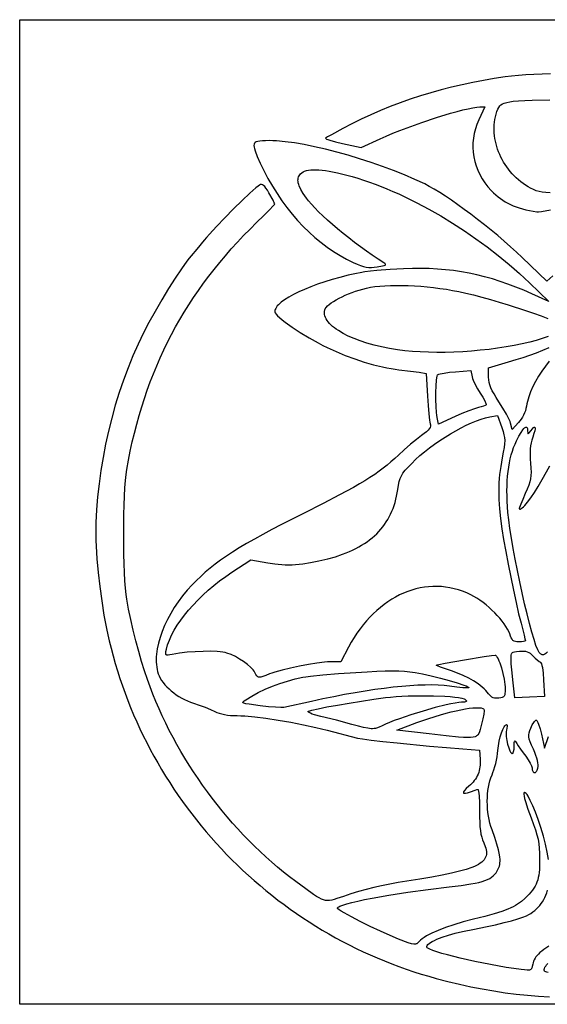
# Model space of a CAD drawing. Extents: x 66.56 to 74.56, y 58.57 to 65.61.
# Tile 1 of 4: x 66.56 to 70.33, y 58.57 to 65.61. Entities that reach past the tile are written whole.
import ezdxf

# ---------------------------------------------------------------- set-up
doc = ezdxf.new("R2010")
doc.units = 0

msp = doc.modelspace()

# ---------------------------------------------------------------- linework, layer by layer
for points in [[(66.5556, 62.0889), (66.5556, 65.6089), (70.5556, 65.6089), (74.5556, 65.6089), (74.5556, 62.0889), (74.5556, 58.5689), (70.5556, 58.5689), (66.5556, 58.5689), (66.5556, 62.0889)], [(69.5412, 62.7647), (69.5386, 62.7809), (69.5363, 62.7998), (69.5332, 62.8442), (69.5318, 62.8936), (69.532, 62.9439), (69.5338, 62.9912), (69.5371, 63.0311), (69.5392, 63.0471), (69.5417, 63.0597), (69.5445, 63.0685), (69.5476, 63.0729), (69.553, 63.0751), (69.5624, 63.0774), (69.5911, 63.0826), (69.6293, 63.0876), (69.6731, 63.0919), (69.7828, 63.1011), (69.792, 63.055), (69.7949, 63.0443), (69.7994, 63.0315), (69.8127, 63.0015), (69.8299, 62.9689), (69.8493, 62.9375), (69.8674, 62.909), (69.8813, 62.884), (69.8895, 62.8653), (69.8911, 62.8592), (69.8908, 62.8556), (69.8885, 62.8533), (69.8844, 62.8507), (69.8719, 62.8453), (69.855, 62.8399), (69.8356, 62.8353), (69.8234, 62.8322), (69.8074, 62.8272), (69.7666, 62.8124), (69.7186, 62.793), (69.6689, 62.771), (69.5509, 62.7165), (69.5412, 62.7647)], [(68.2375, 60.9409), (68.2319, 60.9499), (68.2248, 60.9594), (68.2163, 60.9691), (68.2065, 60.979), (68.1836, 60.9991), (68.1572, 61.0189), (68.1283, 61.0377), (68.098, 61.0547), (68.0672, 61.0693), (68.0371, 61.0807), (68.0241, 61.0841), (68.0082, 61.087), (67.9896, 61.0893), (67.9687, 61.091), (67.9211, 61.0928), (67.8678, 61.0925), (67.8112, 61.0901), (67.7539, 61.0857), (67.6983, 61.0793), (67.6468, 61.071), (67.6298, 61.0679), (67.6171, 61.0662), (67.6081, 61.0663), (67.605, 61.0672), (67.6026, 61.0686), (67.6009, 61.0706), (67.5999, 61.0734), (67.5996, 61.0811), (67.6014, 61.0922), (67.6047, 61.107), (67.6138, 61.1398), (67.6263, 61.1736), (67.642, 61.2082), (67.6607, 61.2434), (67.6824, 61.2791), (67.7068, 61.3151), (67.7338, 61.3513), (67.7634, 61.3875), (67.7953, 61.4236), (67.8294, 61.4593), (67.8657, 61.4945), (67.9039, 61.5292), (67.9439, 61.563), (67.9856, 61.5959), (68.0289, 61.6277), (68.0736, 61.6582), (68.2076, 61.7463), (68.3296, 61.7249), (68.3799, 61.7175), (68.4046, 61.7149), (68.4292, 61.7131), (68.4538, 61.712), (68.4785, 61.7118), (68.5035, 61.7123), (68.5288, 61.7136), (68.5546, 61.7157), (68.5809, 61.7186), (68.6359, 61.727), (68.6946, 61.7386), (68.7581, 61.7537), (68.8131, 61.7691), (68.8648, 61.7865), (68.8895, 61.7959), (68.9134, 61.8059), (68.9365, 61.8164), (68.9587, 61.8273), (68.9802, 61.8388), (69.0009, 61.8508), (69.0208, 61.8633), (69.0399, 61.8764), (69.0582, 61.8899), (69.0758, 61.904), (69.0925, 61.9186), (69.1085, 61.9338), (69.1237, 61.9494), (69.1381, 61.9656), (69.1517, 61.9824), (69.1646, 61.9996), (69.1767, 62.0175), (69.188, 62.0358), (69.1986, 62.0547), (69.2084, 62.0742), (69.2175, 62.0941), (69.2258, 62.1147), (69.2333, 62.1358), (69.2401, 62.1574), (69.2461, 62.1796), (69.2514, 62.2024), (69.2559, 62.2257), (69.2597, 62.2496), (69.2645, 62.2809), (69.2697, 62.3066), (69.2763, 62.3284), (69.285, 62.348), (69.2967, 62.367), (69.3123, 62.387), (69.3327, 62.4097), (69.3588, 62.4367), (69.3873, 62.4646), (69.4183, 62.4924), (69.4513, 62.52), (69.486, 62.5472), (69.5221, 62.5738), (69.5593, 62.5995), (69.5972, 62.6243), (69.6356, 62.6478), (69.674, 62.6699), (69.7121, 62.6904), (69.7496, 62.7091), (69.7862, 62.7259), (69.8215, 62.7404), (69.8553, 62.7525), (69.8871, 62.762), (69.9166, 62.7687), (69.9736, 62.7793), (70.003, 62.6928), (70.0122, 62.665), (70.0188, 62.6416), (70.0228, 62.6207), (70.0244, 62.5999), (70.0234, 62.5771), (70.02, 62.5502), (70.0142, 62.517), (70.006, 62.4753), (69.9952, 62.4154), (69.9875, 62.3568), (69.9848, 62.3277), (69.9828, 62.2984), (69.9815, 62.2688), (69.981, 62.2389), (69.9822, 62.1773), (69.9864, 62.1125), (69.9936, 62.0434), (70.0038, 61.9689), (70.016, 61.8927), (70.0311, 61.8072), (70.0482, 61.7158), (70.0668, 61.6221), (70.0861, 61.5296), (70.1053, 61.4416), (70.1239, 61.3616), (70.1411, 61.2932), (70.1626, 61.209), (70.1692, 61.1815), (70.1716, 61.1692), (70.1706, 61.1675), (70.1679, 61.166), (70.1579, 61.1633), (70.143, 61.1616), (70.1248, 61.1609), (70.1114, 61.1614), (70.1003, 61.163), (70.091, 61.1662), (70.0833, 61.1713), (70.0767, 61.1785), (70.0708, 61.1884), (70.0652, 61.2011), (70.0596, 61.217), (70.0529, 61.2339), (70.044, 61.2518), (70.0329, 61.2705), (70.0199, 61.2898), (70.0052, 61.3094), (69.9889, 61.3293), (69.9712, 61.3491), (69.9524, 61.3688), (69.9326, 61.3881), (69.912, 61.4069), (69.8908, 61.4249), (69.8692, 61.4419), (69.8473, 61.4578), (69.8254, 61.4724), (69.8037, 61.4854), (69.7823, 61.4967), (69.7526, 61.5104), (69.7227, 61.5223), (69.6925, 61.5324), (69.6623, 61.5407), (69.6319, 61.5473), (69.6015, 61.5521), (69.571, 61.5553), (69.5405, 61.5567), (69.5101, 61.5565), (69.4797, 61.5545), (69.4495, 61.551), (69.4194, 61.5458), (69.3895, 61.5389), (69.3598, 61.5305), (69.3304, 61.5205), (69.3013, 61.5089), (69.2726, 61.4958), (69.2442, 61.4811), (69.2163, 61.4649), (69.1888, 61.4471), (69.1617, 61.4279), (69.1353, 61.4072), (69.1093, 61.3851), (69.084, 61.3615), (69.0593, 61.3365), (69.0353, 61.3101), (69.012, 61.2822), (68.9895, 61.253), (68.9677, 61.2224), (68.9468, 61.1905), (68.9268, 61.1573), (68.9076, 61.1227), (68.8516, 61.0172), (68.7771, 61.017), (68.7579, 61.0164), (68.7352, 61.0147), (68.6816, 61.0084), (68.6204, 60.9988), (68.5556, 60.9868), (68.4913, 60.9732), (68.4315, 60.9588), (68.3803, 60.9444), (68.3592, 60.9375), (68.3416, 60.9308), (68.3154, 60.92), (68.2953, 60.9124), (68.2801, 60.9082), (68.274, 60.9073), (68.2687, 60.9074), (68.264, 60.9083), (68.2598, 60.9101), (68.2561, 60.9129), (68.2525, 60.9166), (68.2454, 60.9268), (68.2375, 60.9409)], [(69.9091, 60.7891), (69.8994, 60.8012), (69.8885, 60.8132), (69.8765, 60.8251), (69.8635, 60.8368), (69.8495, 60.8482), (69.8346, 60.8595), (69.8021, 60.8812), (69.7664, 60.9016), (69.7279, 60.9205), (69.6869, 60.9376), (69.6438, 60.9528), (69.6002, 60.9674), (69.5652, 60.9799), (69.5424, 60.9893), (69.5367, 60.9923), (69.5354, 60.994), (69.5407, 60.9958), (69.5539, 60.9987), (69.5993, 61.0076), (69.7365, 61.0316), (69.8779, 61.0546), (69.9287, 61.0621), (69.9547, 61.0649), (69.9571, 61.0644), (69.9596, 61.0631), (69.9649, 61.0578), (69.9706, 61.0495), (69.9765, 61.0384), (69.9825, 61.0249), (69.9886, 61.0095), (70.0003, 60.9739), (70.011, 60.9345), (70.0197, 60.8942), (70.0255, 60.8556), (70.027, 60.8379), (70.0276, 60.8217), (70.0273, 60.8047), (70.0261, 60.7913), (70.0238, 60.7809), (70.02, 60.7731), (70.0143, 60.7674), (70.0064, 60.7633), (69.9959, 60.7603), (69.9826, 60.7579), (69.9707, 60.7567), (69.96, 60.7568), (69.9503, 60.7582), (69.9413, 60.7612), (69.9329, 60.7656), (69.9248, 60.7717), (69.917, 60.7795), (69.9091, 60.7891)], [(70.0839, 60.8682), (70.0745, 60.9614), (70.0712, 61.0026), (70.0695, 61.0329), (70.0691, 61.0508), (70.0697, 61.0644), (70.072, 61.0746), (70.0739, 61.0785), (70.0764, 61.0818), (70.0797, 61.0845), (70.0837, 61.0867), (70.0945, 61.0899), (70.1093, 61.0921), (70.1288, 61.0939), (70.1456, 61.0949), (70.1603, 61.0946), (70.1732, 61.093), (70.1848, 61.09), (70.1955, 61.0853), (70.2056, 61.0789), (70.2156, 61.0706), (70.2259, 61.0602), (70.2412, 61.0447), (70.2564, 61.031), (70.2697, 61.0207), (70.2793, 61.0152), (70.2811, 61.0139), (70.283, 61.0115), (70.2866, 61.0034), (70.29, 60.9915), (70.2933, 60.976), (70.2987, 60.9366), (70.3022, 60.8889), (70.3076, 60.7689), (70.202, 60.7642), (70.0964, 60.7595), (70.0839, 60.8682)], [(68.2762, 60.7034), (68.1956, 60.7138), (68.1718, 60.718), (68.1574, 60.722), (68.1534, 60.7241), (68.1514, 60.7264), (68.1512, 60.7289), (68.1526, 60.7317), (68.1599, 60.7382), (68.1722, 60.7466), (68.2152, 60.7728), (68.2618, 60.7978), (68.3113, 60.8212), (68.363, 60.8429), (68.4164, 60.8626), (68.4707, 60.88), (68.5253, 60.8949), (68.5796, 60.907), (68.6018, 60.9106), (68.6343, 60.9147), (68.724, 60.9238), (68.8363, 60.9333), (68.9587, 60.9421), (69.0403, 60.947), (69.1102, 60.9506), (69.1703, 60.9527), (69.2222, 60.9534), (69.2677, 60.9526), (69.3086, 60.9504), (69.3467, 60.9468), (69.3837, 60.9418), (69.4369, 60.932), (69.4987, 60.9182), (69.564, 60.9018), (69.6278, 60.8843), (69.6851, 60.8671), (69.7309, 60.8516), (69.7479, 60.845), (69.7601, 60.8394), (69.767, 60.8349), (69.7682, 60.8331), (69.7678, 60.8317), (69.7637, 60.8308), (69.7547, 60.8306), (69.7241, 60.8324), (69.6806, 60.8369), (69.6287, 60.8436), (69.5905, 60.848), (69.5486, 60.8508), (69.5031, 60.8521), (69.4542, 60.8518), (69.402, 60.85), (69.3465, 60.8468), (69.288, 60.842), (69.2266, 60.8358), (69.1623, 60.8281), (69.0953, 60.819), (69.0258, 60.8085), (68.9537, 60.7965), (68.8794, 60.7831), (68.8028, 60.7684), (68.7242, 60.7523), (68.6436, 60.7348), (68.4436, 60.6908), (68.4359, 60.6901), (68.423, 60.6903), (68.3845, 60.6925), (68.3338, 60.697), (68.2762, 60.7034)], [(68.9316, 60.5701), (68.8202, 60.5998), (68.7095, 60.6274), (68.6649, 60.6391), (68.6479, 60.6445), (68.6346, 60.6496), (68.6252, 60.6543), (68.6198, 60.6585), (68.6186, 60.6604), (68.6185, 60.6622), (68.6195, 60.6638), (68.6215, 60.6653), (68.6296, 60.6684), (68.6439, 60.6723), (68.6889, 60.6824), (68.7517, 60.6948), (68.8278, 60.7085), (68.9125, 60.7229), (69.0011, 60.7371), (69.0891, 60.7503), (69.1718, 60.7617), (69.2076, 60.7657), (69.2469, 60.769), (69.289, 60.7716), (69.333, 60.7735), (69.4241, 60.7753), (69.514, 60.7746), (69.5968, 60.7715), (69.6336, 60.769), (69.6664, 60.766), (69.6944, 60.7625), (69.7168, 60.7585), (69.733, 60.7539), (69.7384, 60.7515), (69.742, 60.7489), (69.747, 60.7434), (69.7498, 60.739), (69.7504, 60.7355), (69.7486, 60.7328), (69.7442, 60.7308), (69.7372, 60.7295), (69.7148, 60.7283), (69.6951, 60.7269), (69.6697, 60.7232), (69.6393, 60.7174), (69.6047, 60.7099), (69.526, 60.6901), (69.44, 60.6659), (69.3527, 60.6389), (69.2706, 60.6111), (69.2334, 60.5975), (69.1998, 60.5843), (69.1706, 60.5719), (69.1466, 60.5604), (69.1266, 60.5507), (69.1082, 60.544), (69.0991, 60.5418), (69.0897, 60.5403), (69.0798, 60.5396), (69.0692, 60.5397), (69.045, 60.5423), (69.0152, 60.5482), (68.978, 60.5574), (68.9316, 60.5701)], [(69.4836, 60.5034), (69.2516, 60.5299), (69.3956, 60.5827), (69.4394, 60.5983), (69.4825, 60.6129), (69.5653, 60.6387), (69.6046, 60.6498), (69.6422, 60.6596), (69.6779, 60.6681), (69.7114, 60.6753), (69.7426, 60.6811), (69.7711, 60.6855), (69.7968, 60.6883), (69.8195, 60.6897), (69.8388, 60.6895), (69.8547, 60.6876), (69.8668, 60.6841), (69.8714, 60.6817), (69.8749, 60.6789), (69.8764, 60.6749), (69.8766, 60.6673), (69.8739, 60.6431), (69.8674, 60.6098), (69.8576, 60.5709), (69.8476, 60.5332), (69.843, 60.5182), (69.8379, 60.5058), (69.8315, 60.4956), (69.8276, 60.4914), (69.8231, 60.4877), (69.818, 60.4845), (69.8121, 60.4818), (69.7978, 60.478), (69.7796, 60.476), (69.7567, 60.4757), (69.7284, 60.477), (69.6942, 60.4798), (69.605, 60.4894), (69.4836, 60.5034)]]:
    msp.add_lwpolyline(points, close=True)
for points in [[(70.352, 65.2222), (70.2911, 65.2203), (70.2321, 65.2176), (70.1756, 65.2142), (70.1222, 65.2101), (70.0724, 65.2053), (70.027, 65.1997), (69.9493, 65.1882), (69.8721, 65.1751), (69.7955, 65.1604), (69.7194, 65.1441), (69.6439, 65.1262), (69.569, 65.1069), (69.4948, 65.0859), (69.4214, 65.0635), (69.3487, 65.0396), (69.2769, 65.0141), (69.2059, 64.9872), (69.1359, 64.9589), (69.0668, 64.929), (68.9987, 64.8978), (68.9317, 64.8651), (68.8657, 64.831), (68.7844, 64.7866), (68.757, 64.7707), (68.7437, 64.762), (68.7431, 64.7607), (68.744, 64.7593), (68.7495, 64.7557), (68.7598, 64.7514), (68.7743, 64.7464), (68.814, 64.7354), (68.8647, 64.7238), (68.9976, 64.6962), (69.1326, 64.7577), (69.1766, 64.7772), (69.2239, 64.7969), (69.2737, 64.8168), (69.3254, 64.8365), (69.4317, 64.8747), (69.5374, 64.9097), (69.6371, 64.94), (69.6831, 64.9528), (69.7255, 64.9638), (69.7638, 64.9726), (69.7972, 64.9793), (69.825, 64.9834), (69.8467, 64.9849), (69.8818, 64.9849), (69.8392, 64.8929), (69.8255, 64.8604), (69.8145, 64.8274), (69.8061, 64.7942), (69.8004, 64.7609), (69.7972, 64.7275), (69.7966, 64.6942), (69.7986, 64.661), (69.8031, 64.6281), (69.8102, 64.5955), (69.8197, 64.5635), (69.8317, 64.5321), (69.8462, 64.5013), (69.8631, 64.4714), (69.8825, 64.4424), (69.9042, 64.4144), (69.9284, 64.3875), (69.9443, 64.3717), (69.9603, 64.3569), (69.9767, 64.343), (69.9934, 64.3301), (70.0106, 64.3182), (70.0283, 64.3071), (70.0466, 64.2968), (70.0657, 64.2873), (70.0855, 64.2786), (70.1063, 64.2705), (70.1281, 64.2631), (70.1509, 64.2564), (70.1749, 64.2502), (70.2002, 64.2445), (70.2548, 64.2347), (70.2659, 64.2354), (70.2876, 64.2386), (70.3508, 64.2505)], [(70.349, 64.3703), (70.3182, 64.3723), (70.2921, 64.3755), (70.2695, 64.3801), (70.2491, 64.3863), (70.2295, 64.3943), (70.2094, 64.4043), (70.1908, 64.4148), (70.1728, 64.426), (70.1553, 64.438), (70.1385, 64.4507), (70.1222, 64.464), (70.1066, 64.478), (70.0916, 64.4926), (70.0773, 64.5077), (70.0637, 64.5234), (70.0507, 64.5395), (70.0384, 64.5562), (70.0269, 64.5732), (70.016, 64.5906), (70.006, 64.6084), (69.9966, 64.6266), (69.9881, 64.645), (69.9803, 64.6637), (69.9734, 64.6826), (69.9672, 64.7017), (69.9619, 64.721), (69.9575, 64.7404), (69.9539, 64.7599), (69.9511, 64.7794), (69.9493, 64.799), (69.9484, 64.8185), (69.9484, 64.8381), (69.9493, 64.8575), (69.9512, 64.8769), (69.954, 64.8961), (69.9579, 64.9151), (69.9627, 64.9339), (69.9685, 64.9525), (69.9746, 64.9689), (69.9809, 64.9821), (69.9881, 64.9927), (69.9967, 65.001), (70.0076, 65.0076), (70.0212, 65.0131), (70.0383, 65.0179), (70.0596, 65.0226), (70.0851, 65.0262), (70.1216, 65.0294), (70.1676, 65.0319), (70.2214, 65.034), (70.3467, 65.0365)], [(70.3689, 63.7786), (70.3244, 63.7403), (70.1497, 63.9077), (70.1086, 63.9463), (70.0654, 63.9856), (70.0204, 64.0251), (69.974, 64.0647), (69.9266, 64.104), (69.8786, 64.1427), (69.8304, 64.1806), (69.7824, 64.2174), (69.735, 64.2526), (69.6886, 64.2862), (69.6435, 64.3176), (69.6002, 64.3468), (69.559, 64.3733), (69.5204, 64.3969), (69.4847, 64.4172), (69.4523, 64.4341), (69.3818, 64.4671), (69.3075, 64.4993), (69.2299, 64.5304), (69.1501, 64.5602), (69.0686, 64.5885), (68.9863, 64.6151), (68.9041, 64.6399), (68.8225, 64.6625), (68.7426, 64.6827), (68.6649, 64.7005), (68.5904, 64.7155), (68.5197, 64.7276), (68.4538, 64.7365), (68.3932, 64.7421), (68.3652, 64.7436), (68.3389, 64.7441), (68.3143, 64.7437), (68.2916, 64.7424), (68.2724, 64.7405), (68.2575, 64.7382), (68.2465, 64.7353), (68.2388, 64.7313), (68.2361, 64.7288), (68.234, 64.7259), (68.2316, 64.7187), (68.2311, 64.7093), (68.232, 64.6974), (68.2342, 64.6869), (68.2389, 64.672), (68.2542, 64.6318), (68.2758, 64.5825), (68.3014, 64.5295), (68.3312, 64.4731), (68.3627, 64.4184), (68.3959, 64.3655), (68.4306, 64.3144), (68.4668, 64.2652), (68.5044, 64.218), (68.5433, 64.1729), (68.5834, 64.13), (68.6248, 64.0893), (68.6672, 64.051), (68.7106, 64.015), (68.755, 63.9815), (68.8003, 63.9505), (68.8463, 63.9222), (68.8931, 63.8966), (68.9404, 63.8738), (68.9689, 63.8614), (68.9933, 63.8518), (69.0148, 63.8448), (69.0342, 63.8401), (69.0528, 63.8376), (69.0714, 63.8371), (69.0912, 63.8383), (69.1131, 63.8412), (69.1507, 63.8478), (69.1621, 63.8508), (69.1691, 63.8538), (69.1711, 63.8554), (69.172, 63.8572), (69.1719, 63.859), (69.171, 63.861), (69.1664, 63.8654), (69.1586, 63.8708), (69.1181, 63.8968), (69.0766, 63.9247), (69.0346, 63.954), (68.9925, 63.9846), (68.9505, 64.016), (68.9091, 64.048), (68.8687, 64.0804), (68.8295, 64.1126), (68.792, 64.1446), (68.7565, 64.1759), (68.7233, 64.2064), (68.6929, 64.2355), (68.6656, 64.2632), (68.6418, 64.2889), (68.6218, 64.3126), (68.606, 64.3337), (68.584, 64.3671), (68.5672, 64.3958), (68.5553, 64.4205), (68.5511, 64.4315), (68.5481, 64.4418), (68.5463, 64.4514), (68.5457, 64.4604), (68.5461, 64.4689), (68.5477, 64.4769), (68.5504, 64.4845), (68.5541, 64.4919), (68.5588, 64.499), (68.5646, 64.506), (68.5727, 64.5135), (68.5823, 64.52), (68.5935, 64.5253), (68.6063, 64.5296), (68.6207, 64.5328), (68.6368, 64.535), (68.6546, 64.5361), (68.6741, 64.5362), (68.6953, 64.5351), (68.7183, 64.533), (68.743, 64.5298), (68.7695, 64.5256), (68.828, 64.5139), (68.8939, 64.498), (68.9339, 64.4871), (68.9744, 64.4751), (69.0152, 64.4621), (69.0565, 64.448), (69.0981, 64.4329), (69.14, 64.4167), (69.1822, 64.3997), (69.2246, 64.3816), (69.2672, 64.3627), (69.3099, 64.3428), (69.3955, 64.3005), (69.4813, 64.2548), (69.5667, 64.206), (69.6516, 64.1544), (69.7355, 64.0999), (69.8182, 64.043), (69.8992, 63.9837), (69.9784, 63.9223), (70.0553, 63.8589), (70.0928, 63.8266), (70.1296, 63.7938), (70.1657, 63.7606), (70.201, 63.7271), (70.3396, 63.5933), (70.218, 63.6485), (70.1602, 63.6739), (70.1033, 63.6972), (70.047, 63.7186), (69.9913, 63.738), (69.9359, 63.7554), (69.8806, 63.7709), (69.8254, 63.7846), (69.77, 63.7964), (69.7142, 63.8064), (69.658, 63.8146), (69.6011, 63.821), (69.5433, 63.8258), (69.4846, 63.8289), (69.4247, 63.8303), (69.3635, 63.8301), (69.3007, 63.8284), (69.2532, 63.8261), (69.2045, 63.823), (69.1088, 63.8149), (69.0647, 63.8102), (69.0249, 63.8052), (68.9907, 63.8001), (68.9636, 63.795), (68.9041, 63.7813), (68.8462, 63.7665), (68.7903, 63.7507), (68.7367, 63.7341), (68.6857, 63.7169), (68.6375, 63.699), (68.5926, 63.6808), (68.551, 63.6623), (68.5133, 63.6436), (68.4796, 63.625), (68.4503, 63.6065), (68.4256, 63.5883), (68.4152, 63.5794), (68.4059, 63.5706), (68.398, 63.5619), (68.3915, 63.5534), (68.3864, 63.5451), (68.3826, 63.5369), (68.3804, 63.529), (68.3796, 63.5213), (68.3802, 63.5179), (68.382, 63.5138), (68.3888, 63.504), (68.3998, 63.4922), (68.4145, 63.4786), (68.4327, 63.4634), (68.4539, 63.4469), (68.504, 63.4111), (68.5622, 63.3729), (68.6254, 63.3345), (68.6908, 63.2976), (68.7234, 63.2804), (68.7556, 63.2643), (68.8185, 63.2354), (68.8843, 63.2084), (68.9517, 63.1835), (69.0195, 63.1612), (69.0862, 63.1419), (69.1507, 63.1259), (69.1817, 63.1194), (69.2117, 63.1138), (69.2404, 63.1093), (69.2678, 63.1059), (69.35, 63.0963), (69.4133, 63.0879), (69.463, 63.0803), (69.4725, 62.9166), (69.477, 62.8505), (69.4821, 62.7914), (69.4873, 62.7459), (69.4896, 62.7302), (69.4918, 62.7203), (69.4936, 62.711), (69.4932, 62.702), (69.4903, 62.693), (69.4846, 62.6837), (69.4759, 62.6736), (69.4638, 62.6624), (69.4482, 62.6498), (69.4288, 62.6355), (69.3932, 62.6082), (69.3503, 62.5728), (69.3053, 62.5337), (69.2638, 62.4955), (69.2374, 62.471), (69.2108, 62.4474), (69.1837, 62.4246), (69.1555, 62.4023), (69.1259, 62.3802), (69.0944, 62.3581), (69.0607, 62.3358), (69.0243, 62.3128), (68.9848, 62.2891), (68.9417, 62.2644), (68.8433, 62.2106), (68.7256, 62.1496), (68.5855, 62.0791), (68.4289, 62), (68.3589, 61.9634), (68.2939, 61.9286), (68.2337, 61.8953), (68.1779, 61.8633), (68.1262, 61.8324), (68.0782, 61.8024), (68.0336, 61.773), (67.9921, 61.7442), (67.9534, 61.7155), (67.9171, 61.6869), (67.8828, 61.6581), (67.8504, 61.6289), (67.8193, 61.5992), (67.7894, 61.5686), (67.7537, 61.5292), (67.7204, 61.4887), (67.6895, 61.4473), (67.6611, 61.4052), (67.6353, 61.3627), (67.6121, 61.3199), (67.5917, 61.2771), (67.5741, 61.2346), (67.5595, 61.1926), (67.5479, 61.1513), (67.5394, 61.1109), (67.5363, 61.0912), (67.5341, 61.0718), (67.5327, 61.0527), (67.5321, 61.034), (67.5323, 61.0157), (67.5334, 60.9979), (67.5354, 60.9806), (67.5383, 60.9637), (67.542, 60.9474), (67.5467, 60.9316), (67.5527, 60.9163), (67.5605, 60.9008), (67.5701, 60.8852), (67.5813, 60.8697), (67.594, 60.8543), (67.6081, 60.8391), (67.6234, 60.8243), (67.6399, 60.8099), (67.6573, 60.7961), (67.6757, 60.7828), (67.6948, 60.7703), (67.7146, 60.7587), (67.7349, 60.748), (67.7557, 60.7383), (67.7767, 60.7297), (67.7979, 60.7224), (67.839, 60.7087), (67.8815, 60.6929), (67.9205, 60.677), (67.951, 60.663), (67.9664, 60.656), (67.9832, 60.6499), (68.0013, 60.6447), (68.0207, 60.6405), (68.0414, 60.6372), (68.0633, 60.6348), (68.0865, 60.6334), (68.111, 60.6329), (68.1369, 60.6323), (68.1667, 60.6306), (68.2362, 60.6242), (68.3161, 60.6141), (68.4031, 60.6009), (68.4939, 60.5852), (68.5851, 60.5675), (68.6735, 60.5483), (68.7556, 60.5281), (68.9716, 60.4725), (69.0062, 60.4666), (69.0683, 60.4585), (69.1527, 60.4487), (69.254, 60.4379), (69.4865, 60.4151), (69.6071, 60.4042), (69.7236, 60.3945), (69.8436, 60.3849), (69.8487, 60.3228), (69.8495, 60.3082), (69.8496, 60.2938), (69.8488, 60.2799), (69.8473, 60.2662), (69.845, 60.2529), (69.8419, 60.2399), (69.838, 60.2272), (69.8333, 60.2149), (69.8278, 60.2029), (69.8216, 60.1912), (69.8145, 60.1798), (69.8067, 60.1688), (69.7981, 60.1581), (69.7887, 60.1477), (69.7785, 60.1377), (69.7675, 60.1279), (69.7495, 60.1118), (69.7371, 60.0987), (69.7302, 60.0887), (69.7289, 60.0849), (69.7289, 60.0818), (69.7303, 60.0796), (69.7331, 60.0783), (69.7373, 60.0778), (69.7428, 60.0781), (69.7579, 60.0815), (69.7784, 60.0885), (69.8122, 60.1001), (69.825, 60.1036), (69.8326, 60.1049), (69.8338, 60.1041), (69.8348, 60.1017), (69.8369, 60.0925), (69.8404, 60.0589), (69.8427, 60.0092), (69.8436, 59.9484), (69.844, 59.9065), (69.8451, 59.8701), (69.8471, 59.8385), (69.8501, 59.8108), (69.8542, 59.7863), (69.8595, 59.7642), (69.8661, 59.7437), (69.8742, 59.7241), (69.8849, 59.6974), (69.8887, 59.6849), (69.8915, 59.673), (69.8932, 59.6615), (69.8938, 59.6506), (69.8931, 59.6401), (69.8911, 59.63), (69.8878, 59.6204), (69.8831, 59.6111), (69.877, 59.6022), (69.8694, 59.5936), (69.8603, 59.5853), (69.8496, 59.5772), (69.8372, 59.5695), (69.8232, 59.5619), (69.8073, 59.5545), (69.7897, 59.5473), (69.7488, 59.5333), (69.7001, 59.5197), (69.6431, 59.5061), (69.5773, 59.4925), (69.5025, 59.4787), (69.418, 59.4643), (69.3236, 59.4492), (69.2614, 59.4389), (69.2016, 59.4279), (69.1439, 59.4161), (69.0878, 59.4033), (69.0328, 59.3895), (68.9786, 59.3746), (68.9247, 59.3583), (68.8706, 59.3408), (68.8236, 59.3247), (68.8044, 59.3186), (68.7875, 59.314), (68.772, 59.3112), (68.7575, 59.3102), (68.7433, 59.3114), (68.7288, 59.3148), (68.7134, 59.3207), (68.6965, 59.3293), (68.6775, 59.3407), (68.6558, 59.3552), (68.602, 59.394), (68.53, 59.4473), (68.4862, 59.4804), (68.4428, 59.5145), (68.4, 59.5497), (68.3576, 59.5859), (68.3158, 59.6231), (68.2745, 59.6613), (68.2339, 59.7003), (68.1938, 59.7403), (68.1544, 59.7811), (68.1156, 59.8227), (68.0774, 59.8652), (68.04, 59.9084), (68.0033, 59.9524), (67.9673, 59.9971), (67.932, 60.0425), (67.8975, 60.0885), (67.8639, 60.1352), (67.831, 60.1825), (67.799, 60.2303), (67.7678, 60.2787), (67.7375, 60.3277), (67.7081, 60.377), (67.6797, 60.4269), (67.6522, 60.4772), (67.6256, 60.5278), (67.6001, 60.5789), (67.5755, 60.6303), (67.552, 60.682), (67.5295, 60.7339), (67.5082, 60.7862), (67.4879, 60.8386), (67.4687, 60.8912), (67.4482, 60.9523), (67.4273, 61.02), (67.4066, 61.0924), (67.3865, 61.1679), (67.3674, 61.2447), (67.3499, 61.3209), (67.3342, 61.3949), (67.321, 61.4649), (67.316, 61.5001), (67.3117, 61.5444), (67.308, 61.5965), (67.305, 61.6552), (67.3027, 61.7191), (67.301, 61.7869), (67.2997, 61.929), (67.3011, 62.0711), (67.3027, 62.1389), (67.3051, 62.2028), (67.3081, 62.2614), (67.3117, 62.3135), (67.316, 62.3578), (67.321, 62.3929), (67.3334, 62.4594), (67.3467, 62.525), (67.361, 62.5897), (67.3763, 62.6535), (67.3926, 62.7164), (67.41, 62.7786), (67.4284, 62.8399), (67.4478, 62.9004), (67.4682, 62.9601), (67.4898, 63.0191), (67.5124, 63.0773), (67.536, 63.1348), (67.5608, 63.1915), (67.5866, 63.2476), (67.6136, 63.303), (67.6417, 63.3577), (67.6709, 63.4118), (67.7012, 63.4653), (67.7327, 63.5182), (67.7653, 63.5705), (67.7991, 63.6222), (67.834, 63.6734), (67.8702, 63.724), (67.9075, 63.7741), (67.946, 63.8237), (67.9858, 63.8729), (68.0267, 63.9216), (68.0689, 63.9698), (68.1123, 64.0176), (68.157, 64.065), (68.2029, 64.112), (68.2501, 64.1587), (68.3004, 64.2081), (68.3416, 64.2497), (68.3694, 64.2791), (68.377, 64.2878), (68.3796, 64.2918), (68.3763, 64.3003), (68.3674, 64.3178), (68.3382, 64.3699), (68.3267, 64.3889), (68.3166, 64.404), (68.3078, 64.4154), (68.2998, 64.4234), (68.2923, 64.4282), (68.2851, 64.4301), (68.2778, 64.4294), (68.2702, 64.4262), (68.26, 64.4193), (68.2448, 64.4069), (68.202, 64.3686), (68.147, 64.3164), (68.0853, 64.2558), (68.022, 64.1919), (67.9625, 64.1299), (67.9119, 64.0753), (67.8916, 64.0523), (67.8756, 64.0331), (67.8219, 63.9672), (67.7826, 63.9211), (67.7683, 63.9041), (67.7517, 63.8827), (67.7129, 63.8283), (67.6684, 63.7615), (67.6206, 63.686), (67.5717, 63.6054), (67.5239, 63.5235), (67.4797, 63.4439), (67.4412, 63.3703), (67.4023, 63.2895), (67.3654, 63.206), (67.3306, 63.1203), (67.298, 63.0326), (67.2676, 62.9431), (67.2395, 62.8521), (67.2138, 62.76), (67.1905, 62.667), (67.1698, 62.5733), (67.1515, 62.4793), (67.1359, 62.3852), (67.123, 62.2913), (67.1129, 62.1978), (67.1055, 62.1052), (67.1011, 62.0135), (67.0996, 61.9232), (67.1001, 61.8854), (67.1016, 61.8444), (67.1073, 61.7547), (67.1162, 61.6574), (67.128, 61.5556), (67.1422, 61.4526), (67.1584, 61.3517), (67.1763, 61.2561), (67.1857, 61.2112), (67.1954, 61.1689), (67.2089, 61.1143), (67.2234, 61.06), (67.2387, 61.0061), (67.255, 60.9525), (67.2721, 60.8994), (67.2901, 60.8466), (67.3089, 60.7943), (67.3286, 60.7423), (67.3491, 60.6908), (67.3705, 60.6397), (67.3927, 60.589), (67.4157, 60.5388), (67.4396, 60.4891), (67.4642, 60.4397), (67.4896, 60.3909), (67.5159, 60.3426), (67.5429, 60.2947), (67.5706, 60.2473), (67.5992, 60.2004), (67.6284, 60.1541), (67.6585, 60.1083), (67.6892, 60.063), (67.7207, 60.0182), (67.7529, 59.974), (67.7858, 59.9303), (67.8194, 59.8872), (67.8537, 59.8447), (67.8887, 59.8028), (67.9244, 59.7614), (67.9608, 59.7207), (67.9978, 59.6805), (68.0354, 59.641), (68.0737, 59.6021), (68.1126, 59.5639), (68.1522, 59.5263), (68.1924, 59.4893), (68.2332, 59.453), (68.2746, 59.4174), (68.3165, 59.3824), (68.3591, 59.3481), (68.4023, 59.3145), (68.446, 59.2817), (68.4903, 59.2495), (68.5351, 59.2181), (68.5805, 59.1874), (68.6264, 59.1574), (68.6728, 59.1282), (68.7197, 59.0997), (68.7672, 59.072), (68.8152, 59.0451), (68.8636, 59.0189), (68.9125, 58.9935), (68.962, 58.969), (69.0118, 58.9452), (69.0622, 58.9223), (69.113, 58.9002), (69.1642, 58.8789), (69.2159, 58.8584), (69.268, 58.8388), (69.3205, 58.8201), (69.3734, 58.8022), (69.4268, 58.7853), (69.4805, 58.7692), (69.5346, 58.7539), (69.6172, 58.7324), (69.6997, 58.7127), (69.782, 58.6948), (69.864, 58.6787), (69.9456, 58.6645), (70.0266, 58.6521), (70.1071, 58.6417), (70.1869, 58.6331), (70.2658, 58.6264), (70.3439, 58.6216)], [(70.3348, 63.3448), (70.292, 63.3298), (70.2479, 63.316), (70.2047, 63.3042), (70.1498, 63.2914), (70.0927, 63.2798), (70.0338, 63.2693), (69.9735, 63.26), (69.9119, 63.2519), (69.8496, 63.245), (69.7868, 63.2394), (69.7239, 63.2351), (69.6612, 63.232), (69.5992, 63.2303), (69.5381, 63.2298), (69.4782, 63.2307), (69.42, 63.233), (69.3638, 63.2367), (69.3099, 63.2418), (69.2586, 63.2483), (69.2586, 63.2483), (69.2001, 63.2579), (69.1438, 63.2693), (69.0901, 63.2822), (69.0391, 63.2966), (68.9912, 63.3123), (68.9466, 63.3293), (68.9055, 63.3472), (68.8682, 63.3661), (68.835, 63.3857), (68.82, 63.3958), (68.8061, 63.406), (68.7933, 63.4164), (68.7817, 63.4268), (68.7713, 63.4373), (68.7621, 63.4479), (68.7543, 63.4586), (68.7477, 63.4693), (68.7424, 63.48), (68.7385, 63.4907), (68.736, 63.5014), (68.735, 63.512), (68.7354, 63.5226), (68.7372, 63.5332), (68.741, 63.5422), (68.7478, 63.5519), (68.7573, 63.5621), (68.7694, 63.5727), (68.7839, 63.5836), (68.8005, 63.5946), (68.819, 63.6058), (68.8392, 63.6168), (68.8609, 63.6277), (68.8838, 63.6383), (68.9078, 63.6486), (68.9326, 63.6583), (68.9579, 63.6673), (68.9837, 63.6756), (69.0096, 63.6831), (69.0355, 63.6896), (69.0644, 63.6954), (69.0962, 63.7002), (69.1306, 63.704), (69.1674, 63.7067), (69.2064, 63.7085), (69.2472, 63.7093), (69.2895, 63.7091), (69.3331, 63.708), (69.3778, 63.7059), (69.4232, 63.7028), (69.469, 63.6988), (69.5151, 63.6939), (69.5611, 63.6881), (69.6068, 63.6813), (69.6518, 63.6737), (69.696, 63.6652), (69.7463, 63.6541), (69.8016, 63.6406), (69.8606, 63.6251), (69.9222, 63.6079), (69.9854, 63.5893), (70.049, 63.5699), (70.1728, 63.5298), (70.2309, 63.5099), (70.2848, 63.4906), (70.3335, 63.4723)], [(70.3422, 63.1671), (70.3153, 63.1321), (70.2899, 63.0961), (70.2664, 63.0594), (70.2451, 63.0224), (70.2261, 62.9854), (70.2097, 62.9489), (70.1963, 62.913), (70.186, 62.8783), (70.1822, 62.8615), (70.1793, 62.8451), (70.1762, 62.8292), (70.1717, 62.8133), (70.1661, 62.7976), (70.1594, 62.7823), (70.1516, 62.7675), (70.1428, 62.7534), (70.1332, 62.7402), (70.1228, 62.7281), (70.0767, 62.6787), (70.0659, 62.7238), (70.0622, 62.7351), (70.056, 62.7499), (70.037, 62.7876), (70.0116, 62.8319), (69.9826, 62.8777), (69.9637, 62.907), (69.948, 62.9329), (69.9353, 62.9562), (69.9255, 62.9774), (69.9181, 62.997), (69.9131, 63.0157), (69.9101, 63.0341), (69.9089, 63.0526), (69.9076, 63.1187), (70.0516, 63.1616), (70.1058, 63.1781), (70.1565, 63.1945), (70.2048, 63.211), (70.2512, 63.228), (70.2967, 63.2457), (70.342, 63.2645)], [(70.3311, 61.0882), (70.3173, 61.0763), (70.3114, 61.0723), (70.306, 61.0694), (70.3011, 61.0678), (70.2965, 61.0672), (70.2922, 61.0678), (70.2879, 61.0694), (70.2838, 61.072), (70.2795, 61.0756), (70.2705, 61.0854), (70.2705, 61.0854), (70.2656, 61.0927), (70.2602, 61.1035), (70.2477, 61.1347), (70.2336, 61.1775), (70.218, 61.2302), (70.2013, 61.2915), (70.184, 61.3596), (70.1663, 61.4332), (70.1486, 61.5107), (70.1311, 61.5905), (70.1144, 61.6711), (70.0986, 61.7509), (70.0842, 61.8285), (70.0715, 61.9024), (70.0608, 61.9708), (70.0524, 62.0325), (70.0468, 62.0857), (70.0438, 62.1261), (70.0417, 62.1655), (70.0405, 62.2037), (70.0402, 62.2408), (70.0408, 62.2767), (70.0424, 62.3116), (70.0449, 62.3452), (70.0483, 62.3778), (70.0526, 62.4092), (70.0578, 62.4394), (70.064, 62.4686), (70.071, 62.4965), (70.079, 62.5233), (70.0879, 62.549), (70.0977, 62.5735), (70.1085, 62.5969), (70.1258, 62.6306), (70.1413, 62.6575), (70.1548, 62.6775), (70.1607, 62.6848), (70.1662, 62.6903), (70.171, 62.6941), (70.1753, 62.696), (70.179, 62.6961), (70.1821, 62.6944), (70.1846, 62.6908), (70.1864, 62.6854), (70.1876, 62.6781), (70.1881, 62.6689), (70.1889, 62.6539), (70.1899, 62.6501), (70.1916, 62.6489), (70.1942, 62.6501), (70.198, 62.6539), (70.2099, 62.6689), (70.2219, 62.6837), (70.231, 62.6926), (70.2345, 62.6948), (70.2372, 62.6955), (70.2392, 62.6948), (70.2405, 62.6927), (70.2411, 62.689), (70.2409, 62.684), (70.2384, 62.6694), (70.2329, 62.6491), (70.2245, 62.623), (70.2183, 62.603), (70.2134, 62.5828), (70.2097, 62.562), (70.2072, 62.5403), (70.2059, 62.5173), (70.2057, 62.4926), (70.2067, 62.466), (70.2087, 62.4369), (70.2112, 62.4025), (70.2123, 62.3737), (70.2117, 62.3488), (70.2089, 62.3261), (70.2037, 62.3036), (70.1958, 62.2797), (70.1849, 62.2526), (70.1707, 62.2203), (70.1526, 62.1794), (70.1385, 62.1453), (70.1297, 62.1214), (70.1278, 62.1145), (70.1277, 62.1115), (70.1316, 62.1095), (70.1367, 62.1099), (70.1429, 62.1128), (70.1501, 62.1179), (70.1583, 62.1251), (70.1674, 62.1345), (70.1881, 62.159), (70.2113, 62.1907), (70.2367, 62.2287), (70.2636, 62.2724), (70.2913, 62.3209), (70.3227, 62.377), (70.3466, 62.4182)], [(70.3368, 59.6044), (70.3283, 59.6573), (70.3165, 59.7132), (70.3013, 59.772), (70.2828, 59.8338), (70.2638, 59.8906), (70.2443, 59.9427), (70.2253, 59.9887), (70.2072, 60.0273), (70.191, 60.0569), (70.1838, 60.0679), (70.1773, 60.0761), (70.1715, 60.0814), (70.1667, 60.0836), (70.1647, 60.0834), (70.1629, 60.0824), (70.1601, 60.0778), (70.16, 60.0708), (70.1623, 60.0581), (70.1667, 60.0403), (70.173, 60.0183), (70.1905, 59.9643), (70.2132, 59.9018), (70.2304, 59.8553), (70.2441, 59.8156), (70.2546, 59.7807), (70.2623, 59.7486), (70.2677, 59.7174), (70.2711, 59.685), (70.273, 59.6495), (70.2737, 59.6089), (70.2731, 59.5566), (70.272, 59.5336), (70.2702, 59.5125), (70.2676, 59.4929), (70.2643, 59.4748), (70.26, 59.4579), (70.2548, 59.4421), (70.2486, 59.427), (70.2412, 59.4125), (70.2326, 59.3984), (70.2227, 59.3844), (70.2115, 59.3705), (70.1989, 59.3563), (70.169, 59.3264), (70.1434, 59.3039), (70.13, 59.2938), (70.1159, 59.2842), (70.1009, 59.2751), (70.0847, 59.2664), (70.067, 59.2579), (70.0476, 59.2496), (70.0026, 59.2331), (69.9477, 59.216), (69.8809, 59.1974), (69.8001, 59.1767), (69.7277, 59.1575), (69.6613, 59.1378), (69.6014, 59.1178), (69.5484, 59.0977), (69.5027, 59.0775), (69.4827, 59.0675), (69.4646, 59.0575), (69.4486, 59.0476), (69.4347, 59.0378), (69.4228, 59.0282), (69.4132, 59.0187), (69.404, 59.009), (69.3953, 59.0023), (69.3907, 59.0002), (69.3856, 58.9988), (69.3799, 58.9983), (69.3732, 58.9987), (69.3565, 59.0021), (69.3339, 59.0091), (69.2643, 59.0352), (69.2039, 59.06), (69.1349, 59.0908), (69.0624, 59.125), (68.9916, 59.1601), (68.9276, 59.1933), (68.8755, 59.2222), (68.8555, 59.2341), (68.8404, 59.244), (68.8309, 59.2515), (68.8284, 59.2543), (68.8276, 59.2563), (68.8287, 59.2595), (68.8321, 59.263), (68.8377, 59.2667), (68.8453, 59.2706), (68.8667, 59.2789), (68.8955, 59.2879), (68.9314, 59.2975), (68.9737, 59.3075), (69.0219, 59.3179), (69.0754, 59.3285), (69.196, 59.3499), (69.3311, 59.371), (69.4762, 59.3909), (69.6269, 59.4087), (69.7127, 59.4188), (69.7827, 59.4292), (69.8123, 59.4347), (69.8387, 59.4406), (69.8621, 59.4468), (69.8827, 59.4536), (69.9008, 59.461), (69.9167, 59.4691), (69.9305, 59.4779), (69.9426, 59.4877), (69.9531, 59.4984), (69.9624, 59.5101), (69.9706, 59.523), (69.9781, 59.537), (69.9824, 59.5471), (69.9858, 59.5576), (69.9883, 59.5688), (69.99, 59.5807), (69.9907, 59.5934), (69.9905, 59.6071), (69.9893, 59.6218), (69.9872, 59.6376), (69.98, 59.673), (69.9687, 59.7142), (69.9532, 59.7619), (69.9334, 59.8169), (69.9255, 59.8402), (69.9186, 59.8644), (69.9128, 59.8893), (69.908, 59.915), (69.9043, 59.941), (69.9017, 59.9673), (69.9001, 59.9938), (69.8995, 60.0202), (69.9001, 60.0464), (69.9016, 60.0721), (69.9043, 60.0973), (69.908, 60.1218), (69.9127, 60.1454), (69.9185, 60.1679), (69.9254, 60.1892), (69.9333, 60.2091), (69.9403, 60.2264), (69.9471, 60.2464), (69.9536, 60.2684), (69.9596, 60.2916), (69.965, 60.3154), (69.9695, 60.3391), (69.9731, 60.3619), (69.9755, 60.3831), (69.9795, 60.4169), (69.9854, 60.4501), (69.9927, 60.4814), (70.0011, 60.5097), (70.0103, 60.5338), (70.0197, 60.5525), (70.0244, 60.5595), (70.029, 60.5646), (70.0334, 60.5678), (70.0377, 60.5689), (70.0394, 60.5681), (70.0406, 60.5657), (70.0413, 60.557), (70.0401, 60.5441), (70.0369, 60.5283), (70.0353, 60.5192), (70.0346, 60.5085), (70.0356, 60.4836), (70.0393, 60.456), (70.0451, 60.4281), (70.0525, 60.4023), (70.0609, 60.3809), (70.0652, 60.3726), (70.0696, 60.3663), (70.0739, 60.3623), (70.0781, 60.3609), (70.0808, 60.362), (70.0834, 60.365), (70.0857, 60.3698), (70.0878, 60.3762), (70.0908, 60.3927), (70.0921, 60.4129), (70.0929, 60.4399), (70.0938, 60.4475), (70.0954, 60.4513), (70.0965, 60.4519), (70.0977, 60.4516), (70.1009, 60.4485), (70.1106, 60.4329), (70.1212, 60.4159), (70.1367, 60.3932), (70.155, 60.3678), (70.1741, 60.3426), (70.1918, 60.318), (70.2062, 60.2941), (70.216, 60.2738), (70.2187, 60.2657), (70.2196, 60.2595), (70.2199, 60.2519), (70.2209, 60.2452), (70.2225, 60.2395), (70.2246, 60.2348), (70.227, 60.231), (70.2299, 60.2283), (70.233, 60.2266), (70.2363, 60.2258), (70.2397, 60.2261), (70.2432, 60.2274), (70.2467, 60.2298), (70.25, 60.2331), (70.2532, 60.2375), (70.2562, 60.2429), (70.261, 60.2569), (70.2628, 60.2681), (70.263, 60.2809), (70.2615, 60.2953), (70.2584, 60.3113), (70.2536, 60.329), (70.2471, 60.3484), (70.2389, 60.3697), (70.2289, 60.3928), (70.2157, 60.4227), (70.206, 60.4465), (70.1995, 60.4657), (70.1962, 60.4818), (70.1958, 60.4962), (70.1981, 60.5104), (70.203, 60.5259), (70.2102, 60.5441), (70.2207, 60.5662), (70.2315, 60.5842), (70.2367, 60.5912), (70.2415, 60.5964), (70.2458, 60.5997), (70.2494, 60.6009), (70.2511, 60.6004), (70.2529, 60.5989), (70.2571, 60.593), (70.2618, 60.5838), (70.2668, 60.5715), (70.2772, 60.5397), (70.287, 60.5009), (70.3091, 60.4009), (70.3376, 60.4849)], [(70.3389, 58.9843), (70.3033, 58.9602), (70.2887, 58.9491), (70.2759, 58.9385), (70.2648, 58.9282), (70.2554, 58.918), (70.2474, 58.908), (70.2408, 58.898), (70.2353, 58.8878), (70.231, 58.8773), (70.2275, 58.8664), (70.2248, 58.855), (70.2215, 58.8397), (70.218, 58.8283), (70.2159, 58.8239), (70.2134, 58.8203), (70.2103, 58.8174), (70.2067, 58.8153), (70.2023, 58.8138), (70.197, 58.8129), (70.1836, 58.8127), (70.1653, 58.8143), (70.1415, 58.8173), (70.0889, 58.8247), (70.0343, 58.8332), (69.9223, 58.853), (69.811, 58.8753), (69.7064, 58.8988), (69.6139, 58.922), (69.5741, 58.9331), (69.5395, 58.9437), (69.5109, 58.9535), (69.4888, 58.9624), (69.4742, 58.9703), (69.4698, 58.9738), (69.4676, 58.9769), (69.4669, 58.9797), (69.4671, 58.9827), (69.4696, 58.989), (69.4749, 58.9957), (69.4829, 59.0028), (69.4935, 59.0103), (69.5063, 59.0179), (69.5213, 59.0257), (69.5382, 59.0335), (69.5771, 59.049), (69.6217, 59.0638), (69.6704, 59.0772), (69.7219, 59.0885), (69.809, 59.1058), (69.8878, 59.1223), (69.9583, 59.138), (70.0203, 59.1527), (70.0737, 59.1666), (70.1181, 59.1794), (70.1536, 59.1913), (70.1798, 59.2021), (70.1959, 59.2103), (70.2112, 59.2192), (70.2256, 59.2289), (70.2392, 59.2394), (70.252, 59.2505), (70.2639, 59.2625), (70.275, 59.2751), (70.2853, 59.2886), (70.2947, 59.3027), (70.3034, 59.3176), (70.3111, 59.3333), (70.3181, 59.3497), (70.3242, 59.3668), (70.3295, 59.3847)], [(70.3347, 58.7975), (70.3249, 58.7993), (70.3173, 58.8015), (70.3119, 58.8041), (70.3088, 58.807), (70.3088, 58.807), (70.3066, 58.8126), (70.3064, 58.8189), (70.3081, 58.826), (70.3117, 58.8338), (70.317, 58.8422), (70.324, 58.8512), (70.3327, 58.8607)]]:
    msp.add_lwpolyline(points)

doc.saveas('drawing.dxf')
